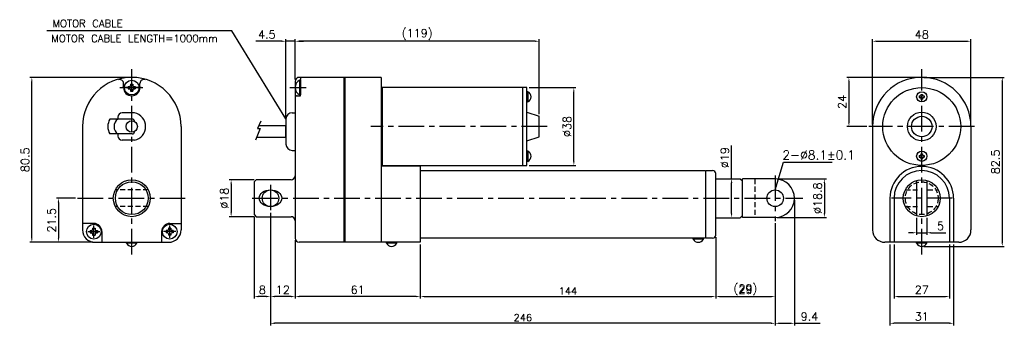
# Model space of a CAD drawing. Extents: x -105 to 375, y 42 to 191.
import ezdxf

# ---------------------------------------------------------------- set-up
doc = ezdxf.new("R2010")
doc.units = 0
doc.header["$LTSCALE"] = 10
doc.header["$MEASUREMENT"] = 0
doc.header["$PDMODE"] = 3
doc.linetypes.add('CENTER', pattern=[2, 1.25, -0.25, 0.25, -0.25])
doc.linetypes.add('VERDECKTX2', pattern=[0.75, 0.5, -0.25])
doc.layers.get('0').update_dxf_attribs({"linetype": 'CONTINUOUS'})
doc.layers.get('DEFPOINTS').update_dxf_attribs({"linetype": 'CONTINUOUS'})
for name, color, linetype in [('CE', 2, 'CENTER'), ('CE0', 2, 'CENTER'), ('DIM', 4, 'CONTINUOUS'), ('HAT0', 7, 'CONTINUOUS'), ('L1', 1, 'CONTINUOUS')]:
    doc.layers.add(name, color=color, linetype=linetype)
doc.styles.get("Standard").update_dxf_attribs({"font": 'txt.shx'})
doc.dimstyles.get("Standard").update_dxf_attribs({"dimtxt": 3, "dimasz": 2, "dimexe": 1, "dimexo": 1, "dimgap": 0.8, "dimtad": 1, "dimtxsty": 'STANDARD', "dimblk1": 'CLOSED', "dimblk2": 'CLOSED', "dimsah": 1, "dimcen": 1, "dimclrd": 256, "dimclre": 256, "dimclrt": 256, "dimazin": 3, "dimtp": 0.3, "dimtfac": 0.8, "dimtmove": 0, "dimatfit": 3, "dimtolj": 1})
doc.dimstyles.new('STANDARD$0', dxfattribs={"dimtxt": 3, "dimasz": 2, "dimexe": 1, "dimexo": 1, "dimgap": 0.8, "dimtad": 1, "dimtxsty": 'STANDARD', "dimblk1": 'CLOSED', "dimblk2": 'CLOSED', "dimsah": 1, "dimcen": 1, "dimclrd": 256, "dimclre": 256, "dimclrt": 256, "dimazin": 3, "dimtp": 0.3, "dimtfac": 0.8, "dimtmove": 0, "dimatfit": 3, "dimtolj": 1})

# ---------------------------------------------------------------- blocks, each defined once
blk = doc.blocks.new('*D1')
at = {"layer": 'DEFPOINTS', "color": 0}
for p in [(262.97, 92.53), (233.97, 85.69), (262.97, 55.7)]:
    blk.add_point(p, dxfattribs=at)
at = {"layer": 'DIM'}
for p, q in [((262.97, 91.53), (262.97, 54.7)), ((233.97, 84.69), (233.97, 54.7)), ((235.97, 55.7), (260.97, 55.7))]:
    blk.add_line(p, q, dxfattribs=at)
for points in [[(235.97, 56.03), (235.97, 55.37), (233.97, 55.7)], [(260.97, 56.03), (260.97, 55.37), (262.97, 55.7)]]:
    blk.add_solid(points, dxfattribs=at)
at = {"layer": 'DIM', "insert": (248.47, 59), "char_height": 4, "attachment_point": 5}
blk.add_mtext('\\A1;(29)', dxfattribs=at)
blk = doc.blocks.new('*D2')
at = {"layer": 'DEFPOINTS', "color": 0}
for p in [(358.41, 180.31), (310.41, 138.69), (358.41, 138.69)]:
    blk.add_point(p, dxfattribs=at)
at = {"layer": 'DIM'}
for p, q in [((310.41, 139.69), (310.41, 181.31)), ((312.41, 180.31), (356.41, 180.31)), ((358.41, 139.69), (358.41, 181.31))]:
    blk.add_line(p, q, dxfattribs=at)
for points in [[(312.41, 180.64), (312.41, 179.97), (310.41, 180.31)], [(356.41, 180.64), (356.41, 179.97), (358.41, 180.31)]]:
    blk.add_solid(points, dxfattribs=at)
at = {"layer": 'DIM', "insert": (334.41, 183.61), "char_height": 4, "attachment_point": 5}
blk.add_mtext('\\A1;48', dxfattribs=at)
blk = doc.blocks.new('*D3')
at = {"layer": 'DEFPOINTS', "color": 0}
for p in [(334.41, 162.69), (298.91, 138.69), (308.68, 138.69)]:
    blk.add_point(p, dxfattribs=at)
at = {"layer": 'DIM'}
for p, q in [((333.41, 162.69), (297.91, 162.69)), ((298.91, 160.69), (298.91, 140.69)), ((307.68, 138.69), (297.91, 138.69))]:
    blk.add_line(p, q, dxfattribs=at)
for points in [[(298.58, 160.69), (299.24, 160.69), (298.91, 162.69)], [(298.58, 140.69), (299.24, 140.69), (298.91, 138.69)]]:
    blk.add_solid(points, dxfattribs=at)
at = {"layer": 'DIM', "insert": (295.61, 150.69), "char_height": 4, "attachment_point": 5, "rotation": 90}
blk.add_mtext('\\A1;24', dxfattribs=at)
blk = doc.blocks.new('*D4')
at = {"layer": 'DEFPOINTS', "color": 0}
for p in [(334.41, 162.69), (334.41, 80.19), (373.66, 80.19)]:
    blk.add_point(p, dxfattribs=at)
at = {"layer": 'DIM'}
for p, q in [((335.41, 162.69), (374.66, 162.69)), ((373.66, 160.69), (373.66, 82.19)), ((335.41, 80.19), (374.66, 80.19))]:
    blk.add_line(p, q, dxfattribs=at)
for points in [[(373.32, 160.69), (373.99, 160.69), (373.66, 162.69)], [(373.32, 82.19), (373.99, 82.19), (373.66, 80.19)]]:
    blk.add_solid(points, dxfattribs=at)
at = {"layer": 'DIM', "insert": (370.36, 121.44), "char_height": 4, "attachment_point": 5, "rotation": 90}
blk.add_mtext('\\A1;82.5', dxfattribs=at)
blk = doc.blocks.new('*D5')
at = {"layer": 'DEFPOINTS', "color": 0}
for p in [(331.91, 95.05), (336.91, 95.05), (336.91, 86.85)]:
    blk.add_point(p, dxfattribs=at)
at = {"layer": 'DIM'}
for p, q in [((331.91, 94.05), (331.91, 85.85)), ((336.91, 94.05), (336.91, 85.85)), ((329.91, 86.85), (327.91, 86.85)), ((331.91, 86.85), (336.91, 86.85)), ((338.91, 86.85), (346.18, 86.85))]:
    blk.add_line(p, q, dxfattribs=at)
for points in [[(329.91, 87.18), (329.91, 86.52), (331.91, 86.85)], [(338.91, 87.18), (338.91, 86.52), (336.91, 86.85)]]:
    blk.add_solid(points, dxfattribs=at)
at = {"layer": 'DIM', "insert": (343.54, 90.15), "char_height": 4, "attachment_point": 5}
blk.add_mtext('\\A1;5', dxfattribs=at)
blk = doc.blocks.new('*D6')
at = {"layer": 'DEFPOINTS', "color": 0}
for p in [(320.91, 82.19), (347.91, 82.19), (347.91, 55.7)]:
    blk.add_point(p, dxfattribs=at)
at = {"layer": 'DIM'}
for p, q in [((320.91, 81.19), (320.91, 54.7)), ((347.91, 81.19), (347.91, 54.7)), ((322.91, 55.7), (345.91, 55.7))]:
    blk.add_line(p, q, dxfattribs=at)
for points in [[(322.91, 56.03), (322.91, 55.37), (320.91, 55.7)], [(345.91, 56.03), (345.91, 55.37), (347.91, 55.7)]]:
    blk.add_solid(points, dxfattribs=at)
at = {"layer": 'DIM', "insert": (334.41, 59), "char_height": 4, "attachment_point": 5}
blk.add_mtext('\\A1;27', dxfattribs=at)
blk = doc.blocks.new('*D7')
at = {"layer": 'DEFPOINTS', "color": 0}
for p in [(318.91, 82.19), (349.91, 82.19), (318.91, 42.66)]:
    blk.add_point(p, dxfattribs=at)
at = {"layer": 'DIM'}
for p, q in [((318.91, 81.19), (318.91, 41.66)), ((349.91, 81.19), (349.91, 41.66)), ((347.91, 42.66), (320.91, 42.66))]:
    blk.add_line(p, q, dxfattribs=at)
for points in [[(320.91, 43), (320.91, 42.33), (318.91, 42.66)], [(347.91, 43), (347.91, 42.33), (349.91, 42.66)]]:
    blk.add_solid(points, dxfattribs=at)
at = {"layer": 'DIM', "insert": (334.41, 45.96), "char_height": 4, "attachment_point": 5}
blk.add_mtext('\\A1;31', dxfattribs=at)
blk = doc.blocks.new('*D8')
at = {"layer": 'DEFPOINTS', "color": 0}
for p in [(233.97, 113.19), (233.97, 94.19), (241.73, 94.19)]:
    blk.add_point(p, dxfattribs=at)
at = {"layer": 'DIM'}
for p, q in [((241.73, 113.19), (241.73, 129.46)), ((234.97, 113.19), (242.73, 113.19)), ((241.73, 96.19), (241.73, 111.19)), ((234.97, 94.19), (242.73, 94.19))]:
    blk.add_line(p, q, dxfattribs=at)
for points in [[(241.4, 111.19), (242.06, 111.19), (241.73, 113.19)], [(241.4, 96.19), (242.06, 96.19), (241.73, 94.19)]]:
    blk.add_solid(points, dxfattribs=at)
at = {"layer": 'DIM', "insert": (238.43, 123.49), "char_height": 4, "attachment_point": 5, "rotation": 90}
blk.add_mtext('\\A1;%%c19', dxfattribs=at)
blk = doc.blocks.new('*D9')
at = {"layer": 'DEFPOINTS', "color": 0}
for p in [(262.97, 113.09), (262.97, 94.29), (286.94, 94.29)]:
    blk.add_point(p, dxfattribs=at)
at = {"layer": 'DIM'}
for p, q in [((263.97, 113.09), (287.94, 113.09)), ((286.94, 111.09), (286.94, 96.29)), ((263.97, 94.29), (287.94, 94.29))]:
    blk.add_line(p, q, dxfattribs=at)
for points in [[(286.61, 111.09), (287.27, 111.09), (286.94, 113.09)], [(286.61, 96.29), (287.27, 96.29), (286.94, 94.29)]]:
    blk.add_solid(points, dxfattribs=at)
at = {"layer": 'DIM', "insert": (283.64, 103.69), "char_height": 4, "attachment_point": 5, "rotation": 90}
blk.add_mtext('\\A1;%%c18.8', dxfattribs=at)
blk = doc.blocks.new('*D10')
at = {"layer": 'DEFPOINTS', "color": 0}
for p in [(262.97, 92.53), (233.97, 84.69), (262.97, 55.7)]:
    blk.add_point(p, dxfattribs=at)
at = {"layer": 'DIM'}
for p, q in [((262.97, 91.53), (262.97, 54.7)), ((233.97, 83.69), (233.97, 54.7)), ((235.97, 55.7), (260.97, 55.7))]:
    blk.add_line(p, q, dxfattribs=at)
for points in [[(235.97, 56.03), (235.97, 55.37), (233.97, 55.7)], [(260.97, 56.03), (260.97, 55.37), (262.97, 55.7)]]:
    blk.add_solid(points, dxfattribs=at)
at = {"layer": 'DIM', "insert": (248.47, 59), "char_height": 4, "attachment_point": 5}
blk.add_mtext('\\A1;29', dxfattribs=at)
blk = doc.blocks.new('*D11')
at = {"layer": 'DEFPOINTS', "color": 0}
for p in [(28.97, 84.19), (89.97, 82.19), (28.97, 55.7)]:
    blk.add_point(p, dxfattribs=at)
at = {"layer": 'DIM'}
for p, q in [((28.97, 83.19), (28.97, 54.7)), ((89.97, 81.19), (89.97, 54.7)), ((87.97, 55.7), (30.97, 55.7))]:
    blk.add_line(p, q, dxfattribs=at)
for points in [[(30.97, 56.03), (30.97, 55.37), (28.97, 55.7)], [(87.97, 56.03), (87.97, 55.37), (89.97, 55.7)]]:
    blk.add_solid(points, dxfattribs=at)
at = {"layer": 'DIM', "insert": (59.47, 59), "char_height": 4, "attachment_point": 5}
blk.add_mtext('\\A1;61', dxfattribs=at)
blk = doc.blocks.new('*D12')
at = {"layer": 'DEFPOINTS', "color": 0}
for p in [(16.97, 97.49), (28.97, 84.19), (16.97, 55.7)]:
    blk.add_point(p, dxfattribs=at)
at = {"layer": 'DIM'}
for p, q in [((16.97, 96.49), (16.97, 54.7)), ((28.97, 83.19), (28.97, 54.7)), ((26.97, 55.7), (18.97, 55.7))]:
    blk.add_line(p, q, dxfattribs=at)
for points in [[(18.97, 56.03), (18.97, 55.37), (16.97, 55.7)], [(26.97, 56.03), (26.97, 55.37), (28.97, 55.7)]]:
    blk.add_solid(points, dxfattribs=at)
at = {"layer": 'DIM', "insert": (22.97, 59), "char_height": 4, "attachment_point": 5}
blk.add_mtext('\\A1;12', dxfattribs=at)
blk = doc.blocks.new('*D13')
at = {"layer": 'DEFPOINTS', "color": 0}
for p in [(16.97, 97.49), (8.97, 95.69), (8.97, 55.7)]:
    blk.add_point(p, dxfattribs=at)
at = {"layer": 'DIM'}
for p, q in [((16.97, 96.49), (16.97, 54.7)), ((8.97, 94.69), (8.97, 54.7)), ((14.97, 55.7), (10.97, 55.7))]:
    blk.add_line(p, q, dxfattribs=at)
for points in [[(10.97, 56.03), (10.97, 55.37), (8.97, 55.7)], [(14.97, 56.03), (14.97, 55.37), (16.97, 55.7)]]:
    blk.add_solid(points, dxfattribs=at)
at = {"layer": 'DIM', "insert": (12.97, 59), "char_height": 4, "attachment_point": 5}
blk.add_mtext('\\A1;8', dxfattribs=at)
blk = doc.blocks.new('*D14')
at = {"layer": 'DEFPOINTS', "color": 0}
for p in [(272.37, 103.69), (262.97, 92.53), (272.37, 42.66)]:
    blk.add_point(p, dxfattribs=at)
at = {"layer": 'DIM'}
for p, q in [((272.37, 102.69), (272.37, 41.66)), ((262.97, 91.53), (262.97, 41.66)), ((264.97, 42.66), (270.37, 42.66)), ((272.37, 42.66), (284.97, 42.66))]:
    blk.add_line(p, q, dxfattribs=at)
for points in [[(264.97, 43), (264.97, 42.33), (262.97, 42.66)], [(270.37, 43), (270.37, 42.33), (272.37, 42.66)]]:
    blk.add_solid(points, dxfattribs=at)
at = {"layer": 'DIM', "insert": (279.67, 45.96), "char_height": 4, "attachment_point": 5}
blk.add_mtext('\\A1;9.4', dxfattribs=at)
blk = doc.blocks.new('*D15')
at = {"layer": 'DEFPOINTS', "color": 0}
for p in [(141.97, 157.69), (164.83, 157.69), (141.97, 119.69)]:
    blk.add_point(p, dxfattribs=at)
at = {"layer": 'DIM'}
for p, q in [((142.97, 157.69), (165.83, 157.69)), ((164.83, 121.69), (164.83, 155.69)), ((142.97, 119.69), (165.83, 119.69))]:
    blk.add_line(p, q, dxfattribs=at)
for points in [[(164.49, 155.69), (165.16, 155.69), (164.83, 157.69)], [(164.49, 121.69), (165.16, 121.69), (164.83, 119.69)]]:
    blk.add_solid(points, dxfattribs=at)
at = {"layer": 'DIM', "insert": (161.53, 138.69), "char_height": 4, "attachment_point": 5, "rotation": 90}
blk.add_mtext('\\A1;%%c38', dxfattribs=at)
blk = doc.blocks.new('*D16')
at = {"layer": 'DEFPOINTS', "color": 0}
for p in [(28.97, 180.31), (28.97, 160.69), (147.97, 143.69)]:
    blk.add_point(p, dxfattribs=at)
at = {"layer": 'DIM'}
for p, q in [((28.97, 161.69), (28.97, 181.31)), ((145.97, 180.31), (30.97, 180.31)), ((147.97, 144.69), (147.97, 181.31))]:
    blk.add_line(p, q, dxfattribs=at)
for points in [[(30.97, 180.64), (30.97, 179.97), (28.97, 180.31)], [(145.97, 180.64), (145.97, 179.97), (147.97, 180.31)]]:
    blk.add_solid(points, dxfattribs=at)
at = {"layer": 'DIM', "insert": (88.47, 183.61), "char_height": 4, "attachment_point": 5}
blk.add_mtext('\\A1;(119)', dxfattribs=at)
blk = doc.blocks.new('*D17')
at = {"layer": 'DEFPOINTS', "color": 0}
for p in [(24.47, 180.31), (28.97, 161.69), (24.47, 142.44)]:
    blk.add_point(p, dxfattribs=at)
at = {"layer": 'DIM'}
for p, q in [((22.47, 180.31), (9.87, 180.31)), ((24.47, 143.44), (24.47, 181.31)), ((28.97, 180.31), (24.47, 180.31)), ((28.97, 162.69), (28.97, 181.31)), ((30.97, 180.31), (32.97, 180.31))]:
    blk.add_line(p, q, dxfattribs=at)
for points in [[(22.47, 180.64), (22.47, 179.97), (24.47, 180.31)], [(30.97, 180.64), (30.97, 179.97), (28.97, 180.31)]]:
    blk.add_solid(points, dxfattribs=at)
at = {"layer": 'DIM', "insert": (15.17, 183.61), "char_height": 4, "attachment_point": 5}
blk.add_mtext('\\A1;4.5', dxfattribs=at)
blk = doc.blocks.new('*D18')
at = {"layer": 'DEFPOINTS', "color": 0}
for p in [(9.97, 112.69), (-2.23, 94.69), (9.97, 94.69)]:
    blk.add_point(p, dxfattribs=at)
at = {"layer": 'DIM'}
for p, q in [((8.97, 112.69), (-3.23, 112.69)), ((-2.23, 110.69), (-2.23, 96.69)), ((8.97, 94.69), (-3.23, 94.69))]:
    blk.add_line(p, q, dxfattribs=at)
for points in [[(-2.56, 110.69), (-1.89, 110.69), (-2.23, 112.69)], [(-2.56, 96.69), (-1.89, 96.69), (-2.23, 94.69)]]:
    blk.add_solid(points, dxfattribs=at)
at = {"layer": 'DIM', "insert": (-5.53, 103.69), "char_height": 4, "attachment_point": 5, "rotation": 90}
blk.add_mtext('\\A1;%%c18', dxfattribs=at)
blk = doc.blocks.new('*D19')
at = {"layer": 'DEFPOINTS', "color": 0}
for p in [(-77.05, 103.69), (-86.42, 82.19), (-68.65, 82.19)]:
    blk.add_point(p, dxfattribs=at)
at = {"layer": 'DIM'}
for p, q in [((-78.05, 103.69), (-87.42, 103.69)), ((-86.42, 101.69), (-86.42, 84.19)), ((-69.65, 82.19), (-87.42, 82.19))]:
    blk.add_line(p, q, dxfattribs=at)
for points in [[(-86.75, 101.69), (-86.09, 101.69), (-86.42, 103.69)], [(-86.75, 84.19), (-86.09, 84.19), (-86.42, 82.19)]]:
    blk.add_solid(points, dxfattribs=at)
at = {"layer": 'DIM', "insert": (-89.72, 92.94), "char_height": 4, "attachment_point": 5, "rotation": 90}
blk.add_mtext('\\A1;21.5', dxfattribs=at)
blk = doc.blocks.new('*D20')
at = {"layer": 'DEFPOINTS', "color": 0}
for p in [(-99.37, 162.69), (-50.65, 162.69), (-68.65, 82.19)]:
    blk.add_point(p, dxfattribs=at)
at = {"layer": 'DIM'}
for p, q in [((-51.65, 162.69), (-100.37, 162.69)), ((-99.37, 84.19), (-99.37, 160.69)), ((-69.65, 82.19), (-100.37, 82.19))]:
    blk.add_line(p, q, dxfattribs=at)
for points in [[(-99.7, 160.69), (-99.04, 160.69), (-99.37, 162.69)], [(-99.7, 84.19), (-99.04, 84.19), (-99.37, 82.19)]]:
    blk.add_solid(points, dxfattribs=at)
at = {"layer": 'DIM', "insert": (-102.67, 122.44), "char_height": 4, "attachment_point": 5, "rotation": 90}
blk.add_mtext('\\A1;80.5', dxfattribs=at)
blk = doc.blocks.new('*D21')
at = {"layer": 'DEFPOINTS', "color": 0}
for p in [(16.97, 97.49), (262.97, 92.53), (16.97, 42.66)]:
    blk.add_point(p, dxfattribs=at)
at = {"layer": 'DIM'}
for p, q in [((16.97, 96.49), (16.97, 41.66)), ((262.97, 91.53), (262.97, 41.66)), ((260.97, 42.66), (18.97, 42.66))]:
    blk.add_line(p, q, dxfattribs=at)
for points in [[(18.97, 43), (18.97, 42.33), (16.97, 42.66)], [(260.97, 43), (260.97, 42.33), (262.97, 42.66)]]:
    blk.add_solid(points, dxfattribs=at)
at = {"layer": 'DIM', "insert": (139.97, 45.41), "char_height": 3.5, "attachment_point": 5}
blk.add_mtext('\\A1;246', dxfattribs=at)
blk = doc.blocks.new('*D22')
at = {"layer": 'DEFPOINTS', "color": 0}
for p in [(89.97, 82.19), (233.97, 85.69), (233.97, 55.7)]:
    blk.add_point(p, dxfattribs=at)
at = {"layer": 'DIM'}
for p, q in [((233.97, 84.69), (233.97, 54.7)), ((89.97, 81.19), (89.97, 54.7)), ((91.97, 55.7), (231.97, 55.7))]:
    blk.add_line(p, q, dxfattribs=at)
for points in [[(91.97, 56.03), (91.97, 55.37), (89.97, 55.7)], [(231.97, 56.03), (231.97, 55.37), (233.97, 55.7)]]:
    blk.add_solid(points, dxfattribs=at)
at = {"layer": 'DIM', "insert": (161.97, 58.45), "char_height": 3.5, "attachment_point": 5}
blk.add_mtext('\\A1;144', dxfattribs=at)

msp = doc.modelspace()

# ---------------------------------------------------------------- linework, layer by layer
at = {"color": 7}
for p, q in [((-54.654, 157.694), (-54.654, 159.664)), ((-51.23, 159.422), (-51.23, 158.702)), ((-51.23, 159.422), (-50.078, 159.422)), ((-50.078, 159.422), (-50.078, 158.702)), ((-46.654, 157.694), (-46.654, 159.664)), ((28.972, 160.694), (28.972, 152.694)), ((31.472, 162.694), (30.972, 162.694)), ((31.105, 161.294), (31.105, 154.094)), ((31.105, 161.294), (31.505, 161.294)), ((70.972, 162.694), (31.472, 162.694)), ((31.505, 153.694), (31.505, 161.694)), ((31.505, 161.294), (31.505, 154.094)), ((31.505, 161.023), (31.505, 155.56)), ((52.672, 162.694), (52.672, 82.193)), ((53.172, 162.694), (53.172, 82.193)), ((70.972, 162.694), (70.972, 82.193)), ((-52.382, 158.27), (-51.662, 158.27)), ((-52.382, 158.27), (-52.382, 157.118)), ((-52.382, 157.118), (-51.662, 157.118)), ((-51.23, 156.686), (-51.23, 155.966)), ((-51.23, 155.966), (-50.078, 155.966)), ((-50.078, 156.686), (-50.078, 155.966)), ((-49.646, 158.27), (-48.926, 158.27)), ((-49.646, 157.118), (-48.926, 157.118)), ((-48.926, 158.27), (-48.926, 157.118)), ((29.972, 153.694), (31.505, 153.694)), ((31.105, 154.094), (31.505, 154.094)), ((141.972, 157.693), (70.972, 157.693)), ((71.472, 157.693), (71.472, 119.693)), ((139.865, 157.693), (139.865, 119.693)), ((141.972, 119.693), (141.972, 157.693)), ((142.472, 155.693), (141.972, 155.693)), ((141.972, 155.693), (141.972, 150.693)), ((142.472, 155.693), (142.472, 150.693)), ((333.21, 153.593), (333.71, 153.593)), ((333.21, 153.593), (333.21, 152.793)), ((334.01, 154.393), (334.81, 154.393)), ((334.01, 154.393), (334.01, 153.893)), ((334.81, 154.393), (334.81, 153.893)), ((335.11, 153.593), (335.61, 153.593)), ((335.61, 153.593), (335.61, 152.793)), ((28.972, 152.694), (28.972, 92.708)), ((142.472, 150.693), (141.972, 150.693)), ((333.21, 152.793), (333.71, 152.793)), ((334.01, 152.493), (334.01, 151.993)), ((334.01, 151.993), (334.81, 151.993)), ((334.81, 152.493), (334.81, 151.993)), ((335.11, 152.793), (335.61, 152.793)), ((-49.404, 145.327), (-55.404, 145.327)), ((27.472, 145.443), (28.972, 145.443)), ((141.972, 145.693), (147.972, 143.693)), ((-50.404, 142.327), (-61.359, 142.327)), ((-57.404, 143.327), (-57.404, 142.327)), ((-49.404, 141.327), (-49.404, 141.143)), ((12.253, 141.373), (10.678, 137.792)), ((24.472, 142.443), (24.472, 130.037)), ((147.972, 133.693), (147.972, 143.693)), ((-74.654, 138.693), (-74.654, 88.193)), ((-50.404, 135.06), (-61.359, 135.06)), ((-57.404, 135.06), (-57.404, 134.06)), ((-49.404, 136.244), (-49.404, 136.06)), ((-26.654, 138.693), (-26.654, 88.193)), ((11.888, 137.792), (9.692, 132.053)), ((10.678, 137.792), (11.888, 137.792)), ((310.41, 138.693), (310.41, 88.193)), ((358.41, 138.693), (358.41, 88.193)), ((-49.404, 132.06), (-55.404, 132.06)), ((141.972, 131.693), (147.972, 133.693)), ((27.472, 127.037), (28.972, 127.037)), ((141.972, 126.693), (141.972, 121.693)), ((142.472, 126.693), (141.972, 126.693)), ((142.472, 126.693), (142.472, 121.693)), ((334.01, 125.393), (334.81, 125.393)), ((334.01, 125.393), (334.01, 124.893)), ((334.81, 125.393), (334.81, 124.893)), ((142.472, 121.693), (141.972, 121.693)), ((333.21, 124.593), (333.71, 124.593)), ((333.21, 124.593), (333.21, 123.793)), ((333.21, 123.793), (333.71, 123.793)), ((334.01, 123.493), (334.01, 122.993)), ((334.01, 122.993), (334.81, 122.993)), ((334.81, 123.493), (334.81, 122.993)), ((335.11, 124.593), (335.61, 124.593)), ((335.11, 123.793), (335.61, 123.793)), ((335.61, 124.593), (335.61, 123.793)), ((70.972, 119.693), (141.972, 119.693)), ((89.972, 119.193), (70.972, 119.29)), ((89.972, 119.193), (89.972, 117.193)), ((89.972, 117.193), (228.972, 117.193)), ((89.972, 117.193), (89.972, 82.193)), ((228.972, 116.694), (229.472, 117.194)), ((228.972, 117.193), (228.972, 84.193)), ((229.472, 117.194), (232.472, 117.194)), ((233.972, 85.694), (233.972, 115.694)), ((9.972, 112.693), (8.972, 111.693)), ((8.972, 111.693), (8.972, 95.694)), ((26.972, 112.693), (9.972, 112.693)), ((233.972, 113.193), (245.972, 113.193)), ((245.972, 113.193), (246.972, 112.193)), ((246.972, 94.293), (246.972, 113.093)), ((331.91, 112.339), (331.91, 95.048)), ((336.91, 112.339), (336.91, 95.048)), ((320.91, 103.693), (320.91, 82.193)), ((347.91, 103.693), (347.91, 82.193)), ((-69.189, 91.385), (-74.654, 91.385)), ((-32.118, 91.385), (-26.654, 91.385)), ((8.972, 95.694), (9.972, 94.694)), ((9.972, 94.694), (26.972, 94.694)), ((28.972, 92.694), (28.972, 84.193)), ((233.972, 94.193), (245.972, 94.193)), ((245.972, 94.193), (246.972, 95.193)), ((-70.882, 87.969), (-70.162, 87.969)), ((-70.882, 87.969), (-70.882, 86.817)), ((-70.882, 86.817), (-70.162, 86.817)), ((-69.73, 89.121), (-68.578, 89.121)), ((-69.73, 89.121), (-69.73, 88.401)), ((-68.578, 89.121), (-68.578, 88.401)), ((-68.146, 87.969), (-67.426, 87.969)), ((-68.146, 86.817), (-67.426, 86.817)), ((-67.426, 87.969), (-67.426, 86.817)), ((-65.189, 87.385), (-65.189, 82.193)), ((-36.118, 87.385), (-36.118, 82.193)), ((-33.882, 87.969), (-33.882, 86.817)), ((-33.162, 87.969), (-33.882, 87.969)), ((-33.162, 86.817), (-33.882, 86.817)), ((-31.578, 89.121), (-32.73, 89.121)), ((-32.73, 89.121), (-32.73, 88.401)), ((-31.578, 89.121), (-31.578, 88.401)), ((-30.426, 87.969), (-31.146, 87.969)), ((-30.426, 86.817), (-31.146, 86.817)), ((-30.426, 87.969), (-30.426, 86.817)), ((-69.73, 86.385), (-69.73, 85.665)), ((-69.73, 85.665), (-68.578, 85.665)), ((-68.654, 82.193), (-32.654, 82.193)), ((-68.578, 86.385), (-68.578, 85.665)), ((-53.154, 81.693), (-53.154, 82.193)), ((-48.154, 81.693), (-53.154, 81.693)), ((-48.154, 81.693), (-48.154, 82.193)), ((-32.73, 86.385), (-32.73, 85.665)), ((-31.578, 85.665), (-32.73, 85.665)), ((-31.578, 86.385), (-31.578, 85.665)), ((89.972, 82.193), (30.972, 82.193)), ((89.972, 82.193), (52.322, 82.193)), ((73.472, 81.693), (73.472, 82.193)), ((78.472, 81.693), (73.472, 81.693)), ((78.472, 81.693), (78.472, 82.193)), ((228.972, 84.193), (89.972, 84.193)), ((89.972, 84.193), (89.972, 82.193)), ((227.972, 84.194), (222.972, 84.194)), ((222.972, 83.694), (222.972, 84.194)), ((227.972, 83.694), (222.972, 83.694)), ((227.972, 83.694), (227.972, 84.194)), ((228.972, 84.694), (229.472, 84.194)), ((232.472, 84.194), (229.472, 84.194)), ((232.472, 84.194), (229.472, 84.194)), ((352.41, 82.193), (316.41, 82.193)), ((331.91, 81.693), (331.91, 82.193)), ((336.91, 81.693), (331.91, 81.693)), ((336.91, 81.693), (336.91, 82.193))]:
    msp.add_line(p, q, dxfattribs=at)
at = {"color": 7, "ltscale": 0.5}
for p, q in [((262.972, 113.093), (246.972, 113.093)), ((262.972, 94.293), (246.972, 94.293))]:
    msp.add_line(p, q, dxfattribs=at)
for p, q in [((318.91, 103.693), (318.91, 82.193)), ((349.91, 103.693), (349.91, 82.193))]:
    msp.add_line(p, q)
at = {"color": 7}
msp.add_lwpolyline([(10.242, 133.489), (24.472, 133.489), (24.472, 138.989), (11.204, 138.989)], dxfattribs=at)
for centre, radius in [((-50.654, 157.694), 3.6), ((334.41, 138.693), 19), ((334.41, 153.193), 2.5), ((334.41, 138.693), 7), ((-50.654, 138.693), 2.75), ((334.41, 138.693), 5), ((334.41, 124.193), 2.5), ((-50.654, 103.693), 9), ((-50.654, 103.693), 8), ((334.41, 103.693), 9), ((-69.154, 87.393), 3.6), ((-32.154, 87.393), 3.6)]:
    msp.add_circle(centre, radius, dxfattribs=at)
for centre in [(16.972, 103.693), (262.972, 103.693)]:
    msp.add_circle(centre, 4.05)
for centre, radius, start, end in [((-50.654, 138.693), 24, 0, 180), ((-56.654, 159.664), 2, 0, 109.47102), ((-51.662, 158.702), 0.432, 270, 360), ((-49.646, 158.702), 0.432, 180, 270), ((-44.654, 159.664), 2, 70.52898, 180), ((30.972, 160.694), 2, 90, 180), ((33.076, 157.694), 4.104, 118.69866, 241.30134), ((32.505, 161.694), 1, 90, 180), ((334.41, 138.693), 24, 0, 180), ((-50.654, 157.694), 4, 180, 0), ((-51.662, 156.686), 0.432, 0, 90), ((-49.646, 156.686), 0.432, 90, 180), ((29.972, 152.694), 1, 90, 180), ((141.138, 153.193), 2.833, 298.07249, 61.92751), ((333.71, 153.893), 0.3, 270, 360), ((335.11, 153.893), 0.3, 180, 270), ((333.71, 152.493), 0.3, 0, 90), ((335.11, 152.493), 0.3, 90, 180), ((-55.404, 143.327), 2, 90, 180), ((-50.654, 138.693), 6.75, 280.67193, 79.32807), ((27.472, 142.443), 3, 90, 180), ((-54.895, 138.693), 7.415, 150.66003, 209.33997), ((-54.895, 138.693), 4.415, 124.61929, 235.38071), ((-50.404, 141.327), 1, 0, 90), ((-50.404, 136.06), 1, 270, 0), ((-55.404, 134.06), 2, 180, 270), ((27.472, 130.037), 3, 180, 270), ((141.138, 124.193), 2.833, 298.07249, 61.92751), ((333.71, 124.893), 0.3, 270, 360), ((335.11, 124.893), 0.3, 180, 270), ((333.71, 123.493), 0.3, 0, 90), ((335.11, 123.493), 0.3, 90, 180), ((232.472, 115.694), 1.5, 0, 90), ((334.41, 103.693), 13.5, 0, 180), ((26.972, 114.693), 2, 270, 0), ((-69.189, 87.385), 4, 0, 90), ((-32.118, 87.385), 4, 90, 180), ((26.972, 92.694), 2, 0, 90), ((-68.654, 88.193), 6, 180, 270), ((-70.162, 88.401), 0.432, 270, 360), ((-70.162, 86.385), 0.432, 0, 90), ((-68.146, 88.401), 0.432, 180, 270), ((-68.146, 86.385), 0.432, 90, 180), ((-33.162, 88.401), 0.432, 270, 0), ((-33.162, 86.385), 0.432, 0, 90), ((-32.654, 88.193), 6, 270, 0), ((-31.146, 88.401), 0.432, 180, 270), ((-31.146, 86.385), 0.432, 90, 180), ((316.41, 88.193), 6, 180, 270), ((352.41, 88.193), 6, 270, 0), ((-50.654, 83.026), 2.833, 208.07249, 331.92751), ((30.972, 84.193), 2, 180, 270), ((75.972, 83.026), 2.833, 208.07249, 331.92751), ((225.472, 85.027), 2.833, 208.07249, 331.92751), ((232.472, 85.694), 1.5, 270, 0), ((334.41, 83.026), 2.833, 208.07249, 331.92751)]:
    msp.add_arc(centre, radius, start, end, dxfattribs=at)
msp.add_arc((334.41, 103.693), 15.5, 0, 180)
at = {"color": 7, "ltscale": 0.5}
msp.add_arc((262.972, 103.693), 9.4, 270, 90, dxfattribs=at)
msp.add_ellipse((16.972, 103.693), major_axis=(-5.5, 0), ratio=0.7454545)
at = {"layer": 'CE'}
msp.add_line((16.972, 110.302), (16.972, 97.49), dxfattribs=at)
at = {"layer": 'CE0'}
for p, q in [((-50.654, 76.24), (-50.654, 166.754)), ((334.41, 76.24), (334.41, 166.754)), ((-56.525, 157.694), (-45.349, 157.694)), ((26.373, 157.694), (34.28, 157.694)), ((151.883, 138.693), (65.944, 138.693)), ((360.16, 138.693), (308.678, 138.693)), ((262.972, 114.857), (262.972, 92.53)), ((-77.054, 103.693), (-24.254, 103.693)), ((7.991, 103.693), (276.507, 103.693)), ((349.285, 103.693), (319.587, 103.693)), ((-72.154, 87.393), (-66.154, 87.393)), ((-69.154, 84.393), (-69.154, 90.393)), ((-29.154, 87.393), (-35.154, 87.393)), ((-32.154, 84.393), (-32.154, 90.393))]:
    msp.add_line(p, q, dxfattribs=at)
at = {"layer": 'CE0', "color": 7}
msp.add_line((-46.154, 157.694), (-55.154, 157.694), dxfattribs=at)
at = {"layer": 'DEFPOINTS', "color": 7, "linetype": 'BYBLOCK'}
for p in [(31.505, 161.694), (-50.654, 157.694), (8.972, 111.693), (9.972, 112.693), (-42.591, 107.693), (326.348, 107.693), (13.969, 101.052), (-42.591, 99.693), (326.348, 99.693), (-26.654, 91.385), (9.972, 94.694), (-26.654, 88.193), (-68.618, 82.193), (-65.189, 82.193), (-36.118, 82.193), (-32.654, 82.193)]:
    msp.add_point(p, dxfattribs=at)
at = {"layer": 'DEFPOINTS', "color": 0, "linetype": 'BYBLOCK'}
for p in [(13.969, 101.052), (332.31, 94.942), (337.31, 95.174)]:
    msp.add_point(p, dxfattribs=at)
at = {"layer": 'DIM'}
msp.add_lwpolyline([(-1.931, 185.452), (-1.931, 185.452), (-92.058, 185.452)], dxfattribs=at)
at = {"layer": 'HAT0', "color": 7}
msp.add_line((8.972, 103.638), (9.028, 103.693), dxfattribs=at)
at = {"layer": 'L1', "linetype": 'VERDECKTX2', "ltscale": 0.5}
for p, q in [((252.972, 113.093), (252.972, 94.293)), ((-42.642, 107.793), (-58.666, 107.793)), ((326.398, 107.793), (332.31, 107.793)), ((337.31, 107.793), (342.422, 107.793)), ((-42.642, 99.593), (-58.666, 99.593)), ((326.398, 99.593), (332.31, 99.593)), ((337.31, 99.593), (342.422, 99.593))]:
    msp.add_line(p, q, dxfattribs=at)
msp.add_circle((334.41, 103.693), 8, dxfattribs=at)

# ---------------------------------------------------------------- texts
at = {"layer": 'DIM'}
for s, p in [('MOTOR CABLE', (-89.327, 187.177, 32.76)), ('MOTOR CABLE LENGTH=1000mm', (-89.91, 179.91, 32.76))]:
    msp.add_text(s, height=3.6, dxfattribs=at).set_placement(p)
at = {"layer": 'DIM', "insert": (266.493, 128.441), "char_height": 4.38117, "attachment_point": 4}
msp.add_mtext('\\P2-%%C8.1%%P0.1', dxfattribs=at)

# ---------------------------------------------------------------- dimensions: what is measured, and where the dimension line sits
at = {"layer": 'DIM'}
for base, p1, p2, picture, middle in [((24.472, 180.305), (28.972, 161.694), (24.472, 142.443), '*D17', (15.172, 183.605)), ((358.41, 180.305), (310.41, 138.693), (358.41, 138.693), '*D2', (334.41, 183.605)), ((272.372, 42.664), (262.972, 92.53), (272.372, 103.693), '*D14', (279.672, 45.964)), ((8.972, 55.701), (16.972, 97.49), (8.972, 95.694), '*D13', (12.972, 59.001)), ((16.972, 55.701), (28.972, 84.193), (16.972, 97.49), '*D12', (22.972, 59.001)), ((262.972, 55.701), (233.972, 84.694), (262.972, 92.53), '*D10', (248.472, 59.001)), ((336.91, 86.85), (331.91, 95.048), (336.91, 95.048), '*D5', (343.544, 90.15)), ((28.972, 55.701), (89.972, 82.193), (28.972, 84.193), '*D11', (59.472, 59.001)), ((318.91, 42.664), (349.91, 82.193), (318.91, 82.193), '*D7', (334.41, 45.964)), ((347.91, 55.701), (320.91, 82.193), (347.91, 82.193), '*D6', (334.41, 59.001))]:
    dim = msp.add_linear_dim(base=base, p1=p1, p2=p2, dimstyle='STANDARD$0', override={"dimtxt": 4, "dimgap": 1.3, "dimsah": 0}, dxfattribs=at)
    dim.commit()
    dim.dimension.update_dxf_attribs({"geometry": picture, "text_midpoint": middle})
for base, p1, p2, picture, middle in [((28.972, 180.305), (147.972, 143.693), (28.972, 160.694), '*D16', (88.472, 183.605)), ((262.972, 55.701), (233.972, 85.694), (262.972, 92.53), '*D1', (248.472, 59.001))]:
    dim = msp.add_linear_dim(base=base, p1=p1, p2=p2, text='(<>)', dimstyle='STANDARD$0', override={"dimtxt": 4, "dimgap": 1.3, "dimsah": 0}, dxfattribs=at)
    dim.commit()
    dim.dimension.update_dxf_attribs({"geometry": picture, "text_midpoint": middle})
for base, p1, p2, picture, middle in [((-99.37, 162.694), (-68.654, 82.193), (-50.654, 162.694), '*D20', (-102.67, 122.443)), ((298.908, 138.693), (334.41, 162.694), (308.678, 138.693), '*D3', (295.608, 150.694)), ((373.656, 80.193), (334.41, 162.694), (334.41, 80.193), '*D4', (370.356, 121.443)), ((-86.42, 82.193), (-77.054, 103.693), (-68.654, 82.193), '*D19', (-89.72, 92.943))]:
    dim = msp.add_linear_dim(base=base, p1=p1, p2=p2, angle=90, dimstyle='STANDARD$0', override={"dimtxt": 4, "dimgap": 1.3, "dimsah": 0}, dxfattribs=at)
    dim.commit()
    dim.dimension.update_dxf_attribs({"geometry": picture, "text_midpoint": middle})
for base, p1, p2, picture, middle in [((164.827, 157.693), (141.972, 119.693), (141.972, 157.693), '*D15', (161.527, 138.693)), ((-2.227, 94.694), (9.972, 112.693), (9.972, 94.694), '*D18', (-5.527, 103.693)), ((286.938, 94.293), (262.972, 113.093), (262.972, 94.293), '*D9', (283.638, 103.693))]:
    dim = msp.add_linear_dim(base=base, p1=p1, p2=p2, angle=90, text='%%c<>', dimstyle='STANDARD$0', override={"dimtxt": 4, "dimgap": 1.3, "dimsah": 0}, dxfattribs=at)
    dim.commit()
    dim.dimension.update_dxf_attribs({"geometry": picture, "text_midpoint": middle})
dim = msp.add_linear_dim(base=(241.729, 94.193), p1=(233.972, 113.193), p2=(233.972, 94.193), angle=90, text='%%c<>', dimstyle='STANDARD$0', override={"dimtxt": 4, "dimgap": 1.3, "dimsah": 0}, dxfattribs=at)
dim.commit()
dim.dimension.update_dxf_attribs({"geometry": '*D8', "text_midpoint": (241.729, 123.493), "dimtype": 160})
for base, p1, p2, picture, middle in [((16.972, 42.664), (262.972, 92.53), (16.972, 97.49), '*D21', (139.972, 42.664)), ((233.972, 55.701), (89.972, 82.193), (233.972, 85.694), '*D22', (161.972, 55.701))]:
    dim = msp.add_linear_dim(base=base, p1=p1, p2=p2, dimstyle='STANDARD$0', override={"dimtxt": 3.5, "dimgap": 1, "dimsah": 0}, dxfattribs=at)
    dim.commit()
    dim.dimension.update_dxf_attribs({"geometry": picture, "text_midpoint": middle, "dimtype": 160})

# ---------------------------------------------------------------- leaders
msp.add_leader([(24.472, 142.443), (-1.931, 185.452)], dimstyle='STANDARD', override={"dimgap": 0.8, "dimtad": 0}, dxfattribs=at)
at = {"layer": 'DIM', "annotation_type": 0, "has_hookline": 1, "hookline_direction": 0, "text_width": 20.445}
msp.add_leader([(262.972, 107.743), (267.014, 121.3), (269.014, 121.3)], dimstyle='STANDARD', override={"dimtxt": 4, "dimgap": 1.3}, dxfattribs=at)

doc.saveas('drawing.dxf')
